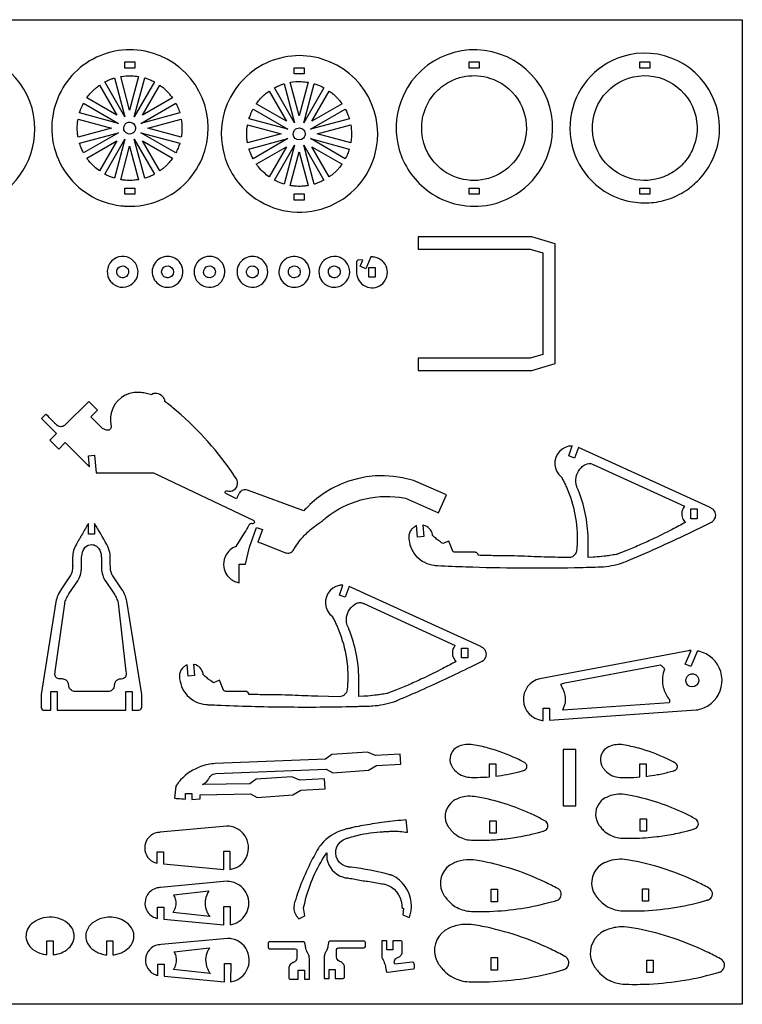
# Model space of a CAD drawing. Extents: x -398 to 473, y -287 to 185.
# Tile 3 of 3: x 126 to 473, y -287 to 185. Entities that reach past the tile are written whole.
import ezdxf

# ---------------------------------------------------------------- set-up
doc = ezdxf.new("R2010")
doc.units = 0
doc.header["$MEASUREMENT"] = 0
doc.layers.get('0').update_dxf_attribs({"linetype": 'CONTINUOUS'})
doc.layers.add('SECTIONCUTEDGES', color=18, linetype='CONTINUOUS')

msp = doc.modelspace()

# ---------------------------------------------------------------- linework, layer by layer
msp.add_lwpolyline([(472.58, -286.65), (-397.51, -286.65), (-397.51, 184.99), (472.58, 184.99)], close=True)
at = {"layer": 'SECTIONCUTEDGES'}
for points in [[(65.69, 110.63, 0.325322), (107.61, 96.88, 0.325497), (133.57, 132.53, 0.371858), (101.57, 169.61, 0.371962), (60.22, 143.37, 0.115164), (59.13, 126.35, 0.115322)], [(179.31, 95.62, 0.112364), (195.43, 99.33, 0.210055), (215.02, 122.25, 0.414116), (189.98, 168.97, 0.414311), (143.27, 143.93, 0.221929), (147.81, 112.52, 0.222236), (174.79, 95.87, 0.015157), (176.97, 95.69, 0.014233)], [(321.02, 103.63, 0.206957), (349.76, 96.03, 0.283205), (379.78, 121.4, 0.410681), (356.29, 168.55, 0.410721), (308.86, 145.63, 0.157062), (308.18, 122.69, 0.156826)], [(235.88, 101.93, 0.254136), (270.82, 94.28, 0.254134), (296.26, 119.44, 0.414116), (271.21, 166.16, 0.414311), (224.5, 141.12, 0.14489), (224.39, 119.85, 0.144775)], [(406.39, 102.93, 0.096009), (418.91, 97.91, 0.068853), (429.1, 97.38, 0.067711), (438.09, 99.39, 0.064759), (446.62, 103.88, 0.042288), (451.06, 107.61, 0.076087), (457.56, 116.42, 0.210202), (459.57, 145.19, 0.404304), (414.82, 167.22, 0.290152), (390.26, 137.77, 0.289788)], [(176.75, 138.47), (167.1, 155.18, -0.012176), (169.21, 156.19, -0.019565), (170.56, 156.73, -0.009363), (171.16, 156.93, 0.003121), (171.76, 157.12)], [(178.99, 141.73), (174.68, 157.81, -0.057699), (180.05, 158.14, -0.024823), (183.29, 157.81)], [(181.22, 138.47), (186.22, 157.14, 0.006199), (186.33, 157.11, -0.0186), (186.44, 157.08), (188.77, 156.23, -0.018388), (189.83, 155.73, 0.006129), (190.88, 155.21)], [(326.69, 114.91, -0.211285), (318.94, 133.64, -0.111358), (321.66, 144.51, -0.08886), (326.81, 151.37, -0.085912), (334.24, 156.21, -0.063127), (340.1, 157.89, -0.114379), (351.48, 157.05, -0.173245), (364.95, 146.93, -0.172762), (368.98, 130.52, -0.286521), (352.72, 109.53, -0.286207)], [(442.23, 114.1, -0.083314), (434.96, 109.73, -0.158081), (419.54, 108.77, -0.418063), (401.57, 139.64, -0.417665), (432.68, 157.23, -0.195857), (447.58, 145.58, -0.195502), (450.12, 126.81, -0.076037), (447.13, 119.81, -0.077055)], [(158.46, 147.52, -0.014778), (159.93, 149.4, -0.028539), (161.65, 151.24, -0.018438), (162.72, 152.18, -0.011345), (164.54, 153.61), (172.87, 139.2)], [(185.1, 139.2), (193.42, 153.61, 0.006303), (194.21, 153.05, -0.01891), (194.98, 152.46, -0.017187), (195.9, 151.65, -0.012321), (197.11, 150.44, -0.018926), (198.11, 149.32, -0.012469), (199.52, 147.52)], [(257.99, 135.66), (248.33, 152.37, -0.012176), (250.44, 153.37, -0.019565), (251.79, 153.91, -0.009363), (252.39, 154.11, 0.003121), (252.99, 154.31)], [(260.22, 138.92), (255.91, 154.99, -0.057699), (261.29, 155.33, -0.024823), (264.52, 155)], [(262.45, 135.66), (267.45, 154.32, 0.006199), (267.56, 154.29, -0.0186), (267.68, 154.26), (270, 153.41, -0.018388), (271.06, 152.92, 0.006129), (272.11, 152.39)], [(239.69, 144.71, -0.014778), (241.16, 146.59, -0.028539), (242.88, 148.42, -0.018438), (243.95, 149.37, -0.011345), (245.78, 150.8), (254.1, 136.38)], [(266.33, 136.38), (274.66, 150.8, 0.006303), (275.44, 150.23, -0.01891), (276.21, 149.65, -0.017187), (277.13, 148.84, -0.012321), (278.34, 147.63, -0.018926), (279.34, 146.51, -0.012469), (280.75, 144.71)], [(154.95, 140.31, -0.012918), (155.62, 142.24, -0.018758), (156.17, 143.54, -0.010898), (156.52, 144.26, 0.003632), (156.88, 144.97), (173.6, 135.31)], [(184.37, 135.31), (201.09, 144.97, -0.026072), (202.06, 142.95, -0.02074), (203.02, 140.31)], [(236.18, 137.49, -0.012918), (236.85, 139.43, -0.018758), (237.4, 140.73, -0.010898), (237.75, 141.44, 0.003632), (238.11, 142.15), (254.83, 132.5)], [(265.6, 132.5), (282.32, 142.15, -0.026072), (283.29, 140.14, -0.020703), (284.26, 137.5)], [(154.26, 128.77, 0.006429), (154.11, 129.66, -0.01929), (153.99, 130.54), (153.86, 133.08), (153.99, 135.62, -0.018896), (154.11, 136.5, 0.006298), (154.26, 137.39), (170.34, 133.08)], [(187.64, 133.08), (203.71, 137.39, -0.035509), (204.07, 133.44, -0.037792), (203.86, 129.72, -0.007975), (203.79, 129.24, 0.002658), (203.72, 128.77)], [(180.08, 130.44, -0.781821), (176.79, 134.89, -0.781093), (181.78, 132.51, -0.122906), (181.19, 131.27, -0.122447)], [(235.49, 125.96, 0.006429), (235.34, 126.84, -0.01929), (235.22, 127.73), (235.09, 130.27), (235.22, 132.8, -0.018896), (235.34, 133.69, 0.006298), (235.49, 134.57), (251.57, 130.27)], [(261.29, 127.62, -0.385134), (257.7, 128.92, -0.384041), (258.62, 132.64, -0.445044), (262.73, 131.61, -0.443903)], [(268.87, 130.27), (284.94, 134.58, -0.035509), (285.3, 130.62, -0.037792), (285.09, 126.9, -0.007975), (285.02, 126.43, 0.002658), (284.95, 125.96)], [(156.88, 121.2, -0.020623), (155.44, 124.38, -0.019978), (154.99, 125.62, -0.019766), (154.96, 125.74, 0.006588), (154.93, 125.85), (173.6, 130.85)], [(167.1, 110.97), (176.75, 127.69), (171.76, 109.05, -0.012234), (169.88, 109.7, -0.017991), (168.64, 110.21, -0.010478), (167.87, 110.59, 0.003492)], [(186.22, 109.03), (181.22, 127.69), (190.88, 110.96, 0.006248), (189.83, 110.43, -0.018746), (188.77, 109.94), (186.44, 109.09, -0.018599), (186.33, 109.06, 0.006199)], [(184.37, 130.85), (203.02, 125.86, -0.023422), (202.18, 123.51, -0.022807), (201.1, 121.2)], [(238.11, 118.38, -0.020623), (236.67, 121.57, -0.019978), (236.22, 122.81, -0.019766), (236.19, 122.92, 0.006588), (236.16, 123.04), (254.83, 128.04)], [(265.61, 128.04), (284.25, 123.04, -0.023422), (283.41, 120.7, -0.022807), (282.33, 118.38)], [(158.45, 118.64), (172.87, 126.97), (164.55, 112.55, -0.024397), (161.99, 114.62, -0.042082), (159.43, 117.34, -0.010889), (158.93, 117.99, 0.00363)], [(174.68, 108.35), (178.99, 124.43), (183.29, 108.36, -0.013089), (181.1, 108.09, -0.036535), (177.74, 108.01, -0.015577), (176.38, 108.12, -0.012352)], [(193.43, 112.55), (185.1, 126.97), (199.52, 118.64, -0.014529), (197.89, 116.57, -0.022653), (196.75, 115.32), (194.98, 113.7, -0.018394), (194.21, 113.12, 0.006131)], [(245.78, 109.74, -0.024397), (243.23, 111.81, -0.042082), (240.66, 114.53, -0.010889), (240.17, 115.18, 0.00363), (239.69, 115.83), (254.1, 124.15)], [(248.33, 108.16), (257.99, 124.88), (252.99, 106.23, -0.012234), (251.12, 106.88, -0.017991), (249.87, 107.4, -0.010478), (249.1, 107.77, 0.003492)], [(267.45, 106.22), (262.45, 124.88), (272.11, 108.15, 0.006248), (271.06, 107.62, -0.018746), (270, 107.12), (267.68, 106.27, -0.018599), (267.56, 106.24, 0.006199)], [(274.66, 109.74), (266.33, 124.15), (280.75, 115.83, -0.014529), (279.12, 113.75, -0.022653), (277.98, 112.5), (276.21, 110.89, -0.018394), (275.44, 110.3, 0.006131)], [(255.91, 105.54), (260.22, 121.62), (264.53, 105.54, -0.013089), (262.33, 105.27, -0.036535), (258.97, 105.19, -0.015577), (257.61, 105.3, -0.012352)], [(170.93, 58.51, 0.865068), (181.76, 68.32, 0.86425), (168.58, 62.01, 0.072818), (169.5, 60.09, 0.072347)], [(192.74, 58.29, 0.318391), (201.26, 58.07, 0.317954), (204.3, 66.05, 0.517503), (193.04, 70.34, 0.517001)], [(212.55, 58.51, 0.74091), (224.33, 66.32, 0.740811), (210.19, 66.4, 0.14889), (210.17, 62.1, 0.148825)], [(233.12, 58.51, 0.331799), (241.93, 58.08, 0.331521), (244.86, 66.4, 0.502041), (233.7, 70.34, 0.501728)], [(253.77, 58.08, 0.63423), (265.26, 64.91, 0.633992), (252.68, 69.43, 0.223996), (250.55, 63.5, 0.223818)], [(272.62, 58.29, 0.166963), (277, 56.82, 0.218695), (282.73, 59.51, 0.177291), (284.42, 64.12, 0.171132), (282.73, 68.9, 0.189397), (278.18, 71.5, 0.183559), (272.91, 70.33, 0.164151), (270.1, 66.74, 0.158029), (269.98, 62.01, 0.081931), (270.95, 60.02, 0.075339)], [(294.61, 71.33), (292.15, 65.72), (289.41, 66.92), (290.7, 69.88), (288.53, 69.89, 0.146455), (288.13, 69.68, 0.196282), (287.73, 68.78), (287.74, 63.59, 0.597776), (299.5, 58.02, 0.597766), (297.65, 70.9, 0.052723), (296.28, 71.25, 0.044487)], [(174.78, 61.5, -0.127868), (173.49, 62.34, -0.137935), (172.85, 63.63, -0.320239), (174.25, 66.67, -0.324958), (177.54, 66.31, -0.217691), (178.47, 64.12, -0.220677), (177.43, 62.01, -0.140127), (175.92, 61.38, -0.112138)], [(196.44, 61.46, -0.15519), (194.92, 62.49, -0.312546), (194.72, 65.67, -0.392669), (198.42, 66.73, -0.389755), (199.77, 63.1, -0.204093), (198.26, 61.61, -0.136251), (196.58, 61.43, -0.015884), (196.51, 61.44, -0.015468)], [(215.44, 62.01, -0.389326), (214.95, 65.86, -0.393682), (218.71, 66.64, -0.425563), (219.6, 62.67, -0.30245), (216.67, 61.43, -0.064927), (216.02, 61.64, -0.063676)], [(235.15, 63.23, -0.275396), (235.64, 66.03, -0.267762), (238.39, 66.99, -0.183622), (240.03, 65.98, -0.175376), (240.65, 64.06, -0.249087), (239.34, 61.81, -0.472136)], [(256.93, 61.54, -0.160814), (255.55, 62.63, -0.156528), (255.07, 64.36, -0.261047), (256.47, 66.65, -0.251161), (259.25, 66.7, -0.13635), (260.3, 65.74, -0.240204), (260.52, 63.1, -0.195756), (259.05, 61.6, -0.192418)], [(276.06, 61.54, -0.355945), (274.22, 64.63, -0.188687), (275.23, 66.4, -0.315158), (278.5, 66.62, -0.316961), (279.82, 63.63, -0.219082), (278.42, 61.73, -0.217765)], [(140.77, -16.46), (144.97, -20.66), (148.12, -17.52), (159.75, -29.16), (159.22, -23.93), (162.1, -23.64), (162.97, -32.09), (190.39, -32.09), (238.24, -54.68, -0.168887), (238.71, -55.18, -0.362921), (238.4, -56.27, -0.089504), (238.12, -56.4, -0.079719), (237.78, -56.42, 0.015746), (237.34, -56.41, 0.104795), (236.84, -56.5, 0.167951), (236.08, -57.19, -0.009744), (234.07, -60.72), (229.93, -67.4, -0.104608), (229.8, -67.47, 0.035992), (229.25, -67.68, 0.188726), (224.71, -72.34, 0.136053), (224.08, -77.23, 0.111308), (225.4, -80.71, 0.142971), (229.39, -84.08, 0.032757), (230.09, -84.34, 0.017693), (231.44, -84.69), (231.44, -75.85), (234.44, -75.85), (236.46, -67.61), (239.8, -58.21), (242.62, -59.21), (240.49, -65.23, -0.0051), (241.7, -65.61, -0.011435), (242.23, -65.79), (253.7, -70.31, 0.161502), (255.74, -70.38, 0.169689), (257.32, -69.24, 0.018768), (257.87, -68.39, -0.030198), (260.12, -65.06, -0.042786), (264.24, -60.56, -0.036783), (269.8, -56.15, -0.013895), (270.39, -55.77, 0.025116), (270.97, -55.38, 0.025774), (271.75, -54.73, -0.018155), (273.17, -53.51, -0.204103), (308.37, -43.78), (311.22, -44.25), (327, -51.15), (330.75, -42.58), (314.97, -35.68), (309.71, -34.44), (305.41, -33.77), (301.07, -33.48), (296.71, -33.57), (292.38, -34.03), (288.11, -34.87), (283.93, -36.08), (279.87, -37.64), (275.95, -39.55), (272.22, -41.79), (268.7, -44.35), (265.41, -47.2, 0.013028), (264.79, -47.82, -0.002171), (262.38, -50.33), (235.43, -40.35, 0.161142), (233.28, -40.35, 0.167596), (231.63, -41.61, 0.03262), (231.3, -42.18, -0.002417), (230.14, -44.52), (225.01, -41.95, -0.162704), (224.81, -41.61, -0.252017), (225.02, -40.86, -0.283369), (225.8, -40.66, 0.098494), (227.29, -40.81, 0.501374), (230.47, -35.63, 0.048434), (230.15, -35.02, 0.007698), (227.78, -31.47, 0.069513), (199.62, -0.86, 0.005338), (197.09, 1.18, 0.010401), (195.76, 2.19, -0.035073), (195.88, 2.41, 0.136057), (195.92, 2.54, 0.100505), (195.91, 2.63, 0.016455), (195.69, 3.14, 0.341491), (190.43, 5.87, 0.016455), (189.88, 5.75, 0.112005), (189.81, 5.72, 0.134653), (189.76, 5.64, -0.022312), (189.62, 5.3, 0.028235), (187.07, 6, 0.028606), (184.49, 6.39, 0.006314), (183.69, 6.46, 0.013802), (183.32, 6.47), (181.11, 6.38), (178.95, 5.92), (176.9, 5.1), (175.01, 3.94), (173.35, 2.48), (171.96, 0.75), (170.89, -1.18), (170.15, -3.26), (169.78, -5.45), (169.79, -7.66), (170.17, -9.84, -0.120312), (170, -10.67, -0.115005), (169.45, -11.36, -0.125142), (168.73, -11.68, -0.119875), (167.91, -11.63), (166, -10.88), (160.41, -5.25), (163.58, -2.09), (159.38, 2.12), (148.13, -9.11, -0.145804), (146.52, -9.92, -0.210214), (144.27, -9.36, -0.016381), (144.18, -9.28, -0.008191), (143.99, -9.11, -0.009829), (142.95, -8.1, 0.001638), (138.85, -3.97), (136.73, -6.09), (143.93, -13.3)], [(394.04, -19.89), (392.23, -24.99), (389.4, -23.99), (391.1, -19.21, -0.009124), (389.98, -19.29, 0.035207), (389.38, -19.36), (387.73, -19.87), (386.22, -20.71), (384.92, -21.85), (383.89, -23.23), (383.16, -24.79), (382.77, -26.47), (382.73, -28.2), (383.06, -29.89), (383.72, -31.48), (384.71, -32.9), (385.96, -34.08, -0.066761), (386.11, -34.35, 0.023228), (386.33, -34.87, 0.00512), (387.33, -36.88, -0.014428), (388.29, -38.9, -0.05613), (392.4, -52.1, -0.057387), (393.41, -65.59, -0.014084), (393.16, -69.21, -0.122169), (392.55, -70.97, -0.258679), (389.26, -72.69, -0.000991), (379.1, -72.43, -0.003047), (366.7, -72, 0.006155), (360.02, -71.82, 0.003714), (356.61, -71.79, -0.004918), (353.19, -71.76, -0.002398), (349.63, -71.67, 0.000799), (346.07, -71.57, 0.028598), (345.78, -70.9, 0.161536), (345.16, -70.29, 0.057098), (344.87, -70.19, 0.047308), (344.5, -70.14), (334.94, -70.13, -0.081624), (334.47, -70, -0.074835), (334.03, -69.7, -0.020482), (333.94, -69.62, -0.045194), (333.91, -69.58), (331.91, -64.76), (329.03, -65.96), (328.39, -65.53, -0.015251), (326.53, -64.15, -0.015251), (324.76, -62.67, 0.009145), (324.29, -62.27, -0.096768), (324.19, -62.15, -0.120073), (324.15, -61.97, 0.047499), (324.11, -61.64, 0.141524), (322.62, -58.82, 0.141524), (319.86, -57.23, 0.016567), (319.64, -57.18, -0.005522), (319.41, -57.14), (319.97, -62.59), (316.98, -62.9), (316.41, -57.3, 0.004185), (315.1, -58.19, 0.073254), (313.99, -59.23, 0.086359), (313.07, -60.91, 0.085895), (312.77, -62.82, 0.181323), (316.34, -71.92, 0.182665), (324.96, -76.37, 0.017132), (326.62, -76.51, 0.002988), (340.13, -77.06, 0.006952), (366.14, -77.61, 0.006952), (392.15, -77.44, 0.001959), (403.44, -77.17, 0.061284), (413.67, -75.61, 0.032703), (417.9, -74.12, 0.000916), (422.44, -72.17, 0.00617), (437.48, -65.45, 0.006143), (452.42, -58.34), (457.86, -55.63, 0.107121), (459.17, -54.46, 0.158648), (459.85, -52.35, 0.179758), (458.98, -50.01, 0.084569), (457.86, -49.08, 0.011402), (457.49, -48.88, 0.006019), (456.8, -48.53)], [(398.7, -72.65, 0.001819), (398.7, -70.28, -0.005457), (398.7, -67.91, -0.005557), (398.74, -66.45, 0.010785), (398.76, -64.99, 0.044291), (397.61, -52.86, 0.045327), (394.39, -41.4, 0.011839), (393.36, -38.88, -0.056794), (392.93, -37.48, -0.12358), (393.19, -33.21, -0.12042), (395.47, -29.47, -0.074062), (397.37, -28.06, -0.231079), (400.79, -27.94, -0.017826), (400.93, -28.01, 0.011527), (401.08, -28.09), (444.93, -48.09, 0.033575), (444.27, -49.04, 0.089461), (443.62, -50.72, 0.115413), (443.72, -53.19, 0.115536), (444.91, -55.36, 0.020408), (445.12, -55.58, -0.006802), (445.33, -55.78, -0.003887), (438.96, -59.18, -0.01123), (429.25, -63.98, -0.006478), (423.08, -66.77, -0.006479), (416.84, -69.39), (412.64, -71.05, -0.027258), (412.14, -71.16, -0.004531), (409.09, -71.65, -0.00906), (406.44, -72, -0.005336), (401.93, -72.47, -0.019134), (401.47, -72.49, -0.021054), (401.04, -72.48)], [(141.21, -145.81), (141.21, -136.84), (144.21, -136.84), (144.21, -145.81), (177.21, -145.81), (177.21, -136.84), (180.21, -136.84), (180.21, -145.81), (183.46, -145.8, 0.185813), (184.38, -145.34, 0.172664), (184.8, -144.31), (184.8, -138.3), (177.65, -93.56, 0.048631), (176.96, -91.16, 0.053476), (175.11, -87.66), (170.86, -81.46, -0.042369), (170.47, -80.68, -0.05136), (169.88, -78.66, -0.022282), (169.78, -77.9, -0.018567), (169.73, -76.97, -0.006146), (169.72, -72.89, 0.052443), (169.48, -70.29, 0.080341), (167.99, -66.34, 0.0006), (162.21, -56.28), (162.21, -61.52), (159.21, -61.52), (159.21, -56.28, -0.001265), (156.32, -61.25, 0.003794), (153.45, -66.23, 0.058244), (152.14, -69.35, 0.063092), (151.65, -72.45, 0.016618), (151.67, -76.12, -0.039019), (151.59, -78.1, -0.08946), (150.6, -81.32, -0.007435), (150.55, -81.41, -0.011972), (150.52, -81.46), (146.27, -87.66, 0.048899), (144.58, -90.78, 0.053441), (143.66, -93.88), (136.61, -138.32), (136.62, -144.47, 0.185957), (137.08, -145.39, 0.172664), (138.1, -145.81, 0.016956), (139.19, -145.83, -0.004396)], [(143.65, -129.94, -0.187835), (143.17, -128.4, -0.028282), (143.24, -127.85, 0.010555), (143.33, -127.31), (147.87, -94.75, -0.055767), (148.55, -92.46, -0.048899), (149.84, -90.07), (154.19, -83.73, 0.039283), (154.85, -82.45, 0.054551), (155.74, -79.42, 0.021912), (155.89, -78.32, 0.018988), (155.96, -77.04, 0.00723), (155.96, -72.91, -0.03342), (156.01, -71.88, -0.101204), (157.14, -68.48, -0.223836), (160.01, -66.49, -0.159962), (162.52, -66.87, -0.155534), (164.39, -68.71, -0.055982), (165.14, -70.62, -0.058348), (165.43, -72.57, -0.012826), (165.44, -74.81, 0.009225), (165.43, -77.04, 0.056267), (165.85, -80.33, 0.058965), (166.96, -83.29, 0.007426), (167.1, -83.56, 0.011972), (167.2, -83.72), (171.54, -90.07, -0.04427), (172.7, -92.16, -0.04711), (173.41, -94.3, -0.004249), (173.43, -94.39, -0.011983), (173.43, -94.42), (177.21, -127.31, -0.002653), (177.34, -128.4, -0.124044), (177.22, -129.37, -0.265958), (175.49, -130.76, -0.032026), (174.45, -130.86, 0.095423), (173.43, -131.08, 0.129798), (172.23, -132.03, 0.129739), (171.65, -133.45, 0.026744), (171.6, -134.03, -0.059933), (171.52, -134.61, -0.165101), (170.48, -136.17, -0.156708), (168.63, -136.83), (152.79, -136.83, -0.145829), (151.04, -136.25, -0.209993), (149.82, -134.22, -0.017729), (149.75, -133.47, 0.079747), (149.58, -132.72, 0.142824), (148.55, -131.4, 0.142126), (146.96, -130.84, 0.022063), (146, -130.82, -0.046173), (145.05, -130.76, -0.187835)], [(284.13, -86.52), (282.32, -91.62), (279.49, -90.62), (281.19, -85.84, -0.009124), (280.07, -85.92, 0.035207), (279.47, -85.99), (277.82, -86.5), (276.32, -87.34), (275.02, -88.48), (273.98, -89.86), (273.25, -91.42), (272.86, -93.1), (272.83, -94.83), (273.15, -96.52), (273.82, -98.11), (274.8, -99.53), (276.06, -100.71, -0.066761), (276.2, -100.98, 0.023228), (276.42, -101.5, 0.00512), (277.42, -103.51, -0.014428), (278.38, -105.53, -0.058639), (282.6, -119.32, -0.059897), (283.44, -133.41, -0.014451), (283.21, -136, -0.181237), (282.02, -138.32, -0.094922), (280.85, -139.03, -0.087412), (279.39, -139.31), (269.19, -139.06, -0.003047), (256.79, -138.63, 0.006155), (250.12, -138.45, 0.003714), (246.7, -138.42, -0.004918), (243.29, -138.39, -0.002398), (239.72, -138.3, 0.000799), (236.16, -138.19, 0.028598), (235.87, -137.53, 0.161536), (235.25, -136.92, 0.057098), (234.96, -136.82, 0.047308), (234.59, -136.77), (225.03, -136.76, -0.088454), (224.58, -136.64, -0.074835), (224.12, -136.33, -0.020482), (224.04, -136.25, -0.045194), (224, -136.21), (222, -131.39), (219.13, -132.59), (217.85, -131.71, -0.015251), (216.47, -130.67, -0.012477), (214.85, -129.3, 0.009145), (214.38, -128.89, -0.096768), (214.28, -128.77, -0.120073), (214.24, -128.6, 0.047499), (214.2, -128.27, 0.141524), (212.71, -125.45, 0.141524), (209.95, -123.86, 0.016567), (209.73, -123.81, -0.005522), (209.51, -123.77), (210.06, -129.22), (207.08, -129.53), (206.51, -123.93, 0.004185), (205.19, -124.82, 0.073254), (204.08, -125.86, 0.086359), (203.16, -127.54, 0.085895), (202.86, -129.45, 0.185891), (206.57, -138.66, 0.184789), (215.55, -143.06, 0.011293), (216.59, -143.13, -0.000025), (220.77, -143.31, 0.008699), (253.54, -144.2, 0.008533), (286.97, -143.96, 0.002513), (289.34, -143.89, -0.003747), (291.7, -143.83, 0.001648), (294.16, -143.77, 0.012595), (295.46, -143.71, 0.03009), (300.45, -143.02, 0.028719), (305.56, -141.69, 0.022705), (307.46, -140.99, 0.003791), (318.58, -136.15, 0.004936), (330.57, -130.69, 0.004909), (342.51, -124.97), (347.95, -122.26, 0.107121), (349.26, -121.09, 0.158648), (349.95, -118.98, 0.179758), (349.07, -116.64, 0.084569), (347.95, -115.71, 0.011402), (347.59, -115.51, 0.006019), (346.89, -115.16)], [(288.8, -139.28, 0.001819), (288.79, -136.91, -0.005457), (288.8, -134.54, -0.002886), (288.84, -132.53, 0.011204), (288.84, -130.52, 0.045332), (287.53, -118.54, 0.045335), (284.08, -107, 0.013972), (283.51, -105.69, -0.030249), (283.22, -104.97, -0.04675), (282.94, -103.71, -0.071998), (282.98, -101.07, -0.113056), (284.46, -97.4, -0.112492), (287.41, -94.72, -0.11859), (289.1, -94.23, -0.115868), (290.88, -94.57, -0.017826), (291.03, -94.64, 0.011527), (291.17, -94.72), (335.03, -114.72, 0.03732), (334.29, -115.78, 0.102803), (333.66, -117.64, 0.112003), (333.92, -120.1, 0.112091), (335.2, -122.21, 0.01533), (335.31, -122.31, -0.00511), (335.42, -122.41, -0.003887), (329.05, -125.81, -0.01123), (319.34, -130.61, -0.006478), (313.17, -133.4, -0.006479), (306.93, -136.02), (302.74, -137.68, -0.027258), (302.23, -137.79, -0.004531), (299.18, -138.28, -0.00906), (296.54, -138.63, -0.005336), (292.03, -139.1, -0.019134), (291.56, -139.12, -0.021054), (291.14, -139.11)], [(377.2, -150.71), (377.2, -144.79), (380.2, -144.79), (380.2, -150.53), (450.4, -145.64, 0.064499), (453.67, -144.84, 0.11269), (459, -141.25, 0.26871), (462.24, -127.28, 0.268886), (451.74, -117.52, 0.009244), (451.46, -117.47, -0.003081), (451.18, -117.41), (447.93, -124.84), (445.18, -123.64), (448, -117.19, 0.007419), (447.15, -117.24, 0.015637), (446.75, -117.29), (375.51, -130.69, 0.364198), (367.67, -141.15, 0.365133), (376.61, -150.65, 0.008463), (376.91, -150.68, -0.002821)], [(386.59, -145.81), (387.74, -142.48, 0.033242), (387.83, -141.96, 0.018338), (387.91, -141, 0.037378), (387.88, -140.22, 0.017912), (387.65, -138.6, 0.022888), (387.36, -137.33, 0.034926), (387.08, -136.53, 0.01324), (386.32, -134.91, -0.004413), (385.53, -133.29, 0.006445), (386.52, -132.99, -0.019338), (387.51, -132.71), (433.39, -124.07), (433.93, -124.52, -0.018379), (434.44, -125, -0.018378), (434.91, -125.52), (435.34, -126.07), (434.96, -127.11, 0.139305), (434.71, -134.9, 0.102133), (437.22, -140.15, 0.033661), (437.52, -140.48, -0.097619), (437.65, -140.68, -0.082482), (437.69, -140.87, -0.025939), (437.7, -141.47, -0.02594), (437.68, -141.73, -0.012951), (437.59, -142.24)], [(446.46, -133.72, -0.908595), (450.23, -128.83, -0.9083), (447.46, -134.35, -0.048053), (446.93, -134.08, -0.047891)], [(351.44, -177.66), (351.44, -171.39), (354.44, -171.39), (354.44, -177.36, 0.01908), (359.81, -176.56, 0.017443), (365.61, -175.25), (367.71, -174.67, -0.038389), (368.12, -174.53, 0.080703), (368.51, -174.35, 0.501374), (368.72, -171.22, 0.054447), (368.22, -170.88, 0.011126), (364.46, -168.97, 0.045142), (350.85, -163.91, 0.025718), (343.43, -162.29, 0.068137), (340.08, -162.2, 0.069566), (336.89, -163.01, 0.072806), (334.92, -164.18, 0.110709), (333.14, -166.4), (332.73, -167.47), (332.51, -168.59), (332.48, -169.73), (332.64, -170.86), (332.99, -171.95), (333.53, -172.96, 0.021357), (333.85, -173.41, 0.014133), (334.69, -174.45, 0.103358), (337.87, -176.88, 0.100305), (341.87, -177.89, 0.015529), (345.61, -177.95, 0.017374)], [(423.52, -177.75), (423.52, -171.47), (426.52, -171.47), (426.52, -177.45, 0.01908), (431.89, -176.64, 0.017443), (437.68, -175.33), (439.78, -174.75, -0.038389), (440.19, -174.61, 0.080703), (440.59, -174.44, 0.501374), (440.8, -171.31, 0.054447), (440.3, -170.96, 0.011126), (436.53, -169.06, 0.045142), (422.92, -163.99, 0.025718), (415.51, -162.38, 0.068137), (412.15, -162.29, 0.069566), (408.97, -163.1, 0.072806), (406.99, -164.26, 0.110709), (405.22, -166.49), (404.81, -167.56), (404.58, -168.68), (404.55, -169.82), (404.72, -170.95), (405.07, -172.03), (405.6, -173.04, 0.021357), (405.92, -173.5, 0.014133), (406.76, -174.53, 0.103358), (409.95, -176.97, 0.100305), (413.95, -177.98, 0.015529), (417.68, -178.04, 0.017374)], [(200.52, -187.92, 0.003806), (202.08, -188.06, 0.001632), (205.73, -188.35), (205.73, -185.68), (208.73, -185.68), (208.73, -188.54), (212.85, -188.3), (212.85, -186.24), (236.9, -185.79), (240.13, -187.66), (257.16, -186.38), (260.94, -184.1), (272.6, -183.4), (272.31, -178.6), (260.6, -179.3), (256.64, -177.71), (239.6, -178.78), (236.6, -181), (213.82, -181.37, 0.083049), (215.54, -180.27, 0.08201), (216.83, -178.66, -0.01187), (217.24, -177.97, -0.066267), (217.86, -177.23, -0.078483), (219, -176.46, -0.083534), (220.24, -176.12), (273.17, -173.95), (276.4, -175.82), (293.43, -174.54), (297.22, -172.26), (308.87, -171.56), (308.59, -166.76), (296.87, -167.46), (292.92, -165.86), (275.87, -166.94), (272.87, -169.15), (219.95, -171.32, 0.064783), (213.45, -172.63, 0.125373), (203.41, -179.18, 0.01919), (202.19, -180.61), (201.09, -182.13)], [(336.16, -206, 0.065635), (339.24, -207.4, 0.062601), (342.73, -208.01, 0.012318), (346.38, -208.1, 0.017265), (354.34, -207.8, 0.006228), (355.73, -207.69, 0.002281), (359.49, -207.31, 0.012938), (363.33, -206.8, 0.018394), (371.56, -205.19, 0.00664), (374.38, -204.49), (377.18, -203.71, -0.044724), (377.56, -203.59, 0.087071), (378.25, -203.29, 0.501374), (378.53, -199.12, 0.052991), (377.99, -198.74, 0.012578), (372.84, -196.12, 0.062543), (347.72, -187.75, 0.01309), (344.24, -187.15, 0.069731), (339.98, -187.13, 0.049289), (336.77, -187.9, 0.034019), (335.35, -188.5, 0.017944), (334.38, -189.03, 0.01715), (334.03, -189.26), (332.86, -190.23), (331.87, -191.39), (331.09, -192.7), (330.54, -194.12), (330.25, -195.61), (330.21, -197.13), (330.42, -198.64), (330.89, -200.09), (331.6, -201.44, 0.030734), (332.05, -202.05, -0.007019), (332.53, -202.64, 0.03989), (334.35, -204.61, 0.046849)], [(409.08, -205.52, 0.113994), (414.9, -207.06, 0.012132), (420.61, -207.09, 0.014603), (426.14, -206.83, 0.007186), (431.56, -206.34, 0.012938), (435.4, -205.83, 0.018394), (443.63, -204.22, 0.00664), (446.45, -203.52), (449.24, -202.74, -0.044724), (449.63, -202.61, 0.087071), (450.32, -202.32, 0.501374), (450.6, -198.15, 0.052991), (450.05, -197.77, 0.012578), (444.91, -195.15, 0.062543), (419.78, -186.78, 0.01309), (416.3, -186.18, 0.069731), (412.05, -186.16, 0.049289), (408.84, -186.92, 0.034019), (407.42, -187.53, 0.017944), (406.45, -188.06, 0.01715), (406.1, -188.29), (404.92, -189.26), (403.93, -190.42), (403.16, -191.72), (402.61, -193.15), (402.31, -194.64), (402.27, -196.16), (402.49, -197.67), (402.96, -199.12), (403.67, -200.46, 0.030734), (404.12, -201.08, -0.007019), (404.6, -201.67, 0.03239), (406.08, -203.33, 0.073161)], [(192.16, -219.06), (192.16, -213.67), (195.16, -213.67), (195.16, -219.33), (224.05, -222.08), (224.05, -213.34), (227.05, -213.34), (227.05, -222.08, 0.047423), (229.29, -221.47, 0.099809), (232.7, -219.33, 0.170073), (235.84, -213.22, 0.122256), (235.3, -208.05, 0.096881), (233.35, -204.82, 0.123217), (228.94, -201.86, 0.038722), (227.56, -201.48, 0.035655), (226.02, -201.29, 0.006019), (225.66, -201.28, 0.014702), (225.51, -201.28), (193.66, -204.27, 0.005876), (192.54, -204.36, 0.023567), (192.26, -204.4, 0.319045), (186.27, -210.64, 0.318903), (190.19, -218.35, 0.035261), (191.06, -218.74, 0.02915)], [(260.07, -245.66), (262.99, -244.26), (262.36, -240.47), (262.87, -238.13, -0.083655), (272.09, -216.14, -0.00626), (272.75, -215.13, 0.002087), (273.41, -214.13, 0.006638), (273.4, -215.51, 0.043175), (273.55, -217.08), (273.91, -218.51), (274.46, -219.88), (275.19, -221.17), (276.07, -222.35), (277.11, -223.4), (278.28, -224.3), (279.55, -225.04), (280.92, -225.61), (282.34, -225.99, 0.028044), (283.08, -226.09, -0.017732), (283.81, -226.18, -0.012811), (286.97, -226.75, 0.01328), (290.13, -227.32, 0.012993), (291.58, -227.51, -0.01195), (293.03, -227.69, -0.010726), (296.46, -228.27, 0.00932), (299.88, -228.87, -0.00474), (301.08, -229.06, -0.025801), (301.29, -229.11, -0.314046), (309.37, -238.96, -0.022826), (309.4, -239.64, 0.007607), (309.4, -240.32), (310.26, -240.68), (309.86, -243.86), (312.95, -245.13, -0.00783), (313.19, -244.47, 0.023494), (313.41, -243.8), (313.82, -241.81), (313.99, -239.78), (313.9, -237.75), (313.55, -235.75), (312.96, -233.81), (312.13, -231.95), (311.08, -230.22), (309.81, -228.62), (308.36, -227.2), (306.74, -225.98), (304.98, -224.96, 0.037256), (304.63, -224.84, -0.003315), (303.21, -224.48, 0.034716), (285.19, -221.01, 0.01139), (284, -220.9, -0.034028), (283.37, -220.81), (281.9, -220.34), (280.58, -219.56), (279.45, -218.51), (278.58, -217.25), (278.01, -215.82), (277.77, -214.3), (277.87, -212.76), (278.29, -211.29), (279.04, -209.94), (280.06, -208.79), (281.3, -207.89, -0.025958), (281.64, -207.72, -0.012621), (282.72, -207.28, -0.017599), (284.36, -206.73, -0.012694), (288.09, -205.72, -0.049711), (300.54, -203.96, -0.008291), (301.24, -203.94, 0.013835), (301.94, -203.92, 0.008166), (303.13, -203.82, -0.020152), (305.34, -203.7, -0.024348), (308.43, -203.8, -0.020289), (312.11, -204.26), (311.52, -198.29, 0.009618), (301.06, -199.44, 0.010773), (291.77, -200.84, 0.002048), (287.51, -201.6, 0.021874), (285.48, -202.06, 0.013096), (284.96, -202.22, -0.020745), (284.43, -202.37, -0.016173), (283.43, -202.58, 0.028503), (281.58, -203.01, 0.148721), (270.73, -210.13, 0.008202), (270.12, -210.89, 0.016416), (269.83, -211.29, 0.017481), (269.43, -211.93, 0.006923), (267.35, -215.62, 0.047966), (258.56, -236.28, 0.008193), (257.9, -238.5, 0.054151), (257.69, -239.77, 0.093895), (258.05, -242.52, 0.093895), (259.38, -244.94, 0.028093), (259.72, -245.31, -0.009362)], [(335.9, -240.33, 0.113994), (342.75, -242.13, 0.012132), (349.46, -242.17, 0.059829), (379.86, -237.96), (383.15, -237.05, -0.044724), (383.6, -236.9, 0.087071), (384.42, -236.56, 0.501374), (384.75, -231.65, 0.052991), (384.1, -231.2, 0.012578), (378.05, -228.12, 0.062543), (348.49, -218.28, 0.009794), (344.74, -217.61, 0.06036), (340.34, -217.45, 0.075913), (334.81, -218.77, 0.006314), (334.21, -219.02, 0.013802), (333.94, -219.15), (332.39, -220.05), (331.01, -221.19), (329.85, -222.55), (328.93, -224.09), (328.29, -225.76), (327.94, -227.52), (327.89, -229.31), (328.15, -231.09), (328.7, -232.79), (329.53, -234.37, 0.027175), (329.9, -234.88, -0.003463), (330.63, -235.8, 0.032859), (332.41, -237.79, 0.053889), (334.89, -239.74, 0.018728)], [(408.37, -240.09, 0.113994), (415.22, -241.89, 0.012132), (421.93, -241.93, 0.059829), (452.33, -237.72), (455.62, -236.81, -0.044724), (456.07, -236.66, 0.087071), (456.89, -236.32, 0.501374), (457.22, -231.41, 0.052991), (456.57, -230.96, 0.012578), (450.52, -227.88, 0.062543), (420.96, -218.04, 0.009794), (417.21, -217.37, 0.06036), (412.81, -217.21, 0.075913), (407.28, -218.53, 0.006314), (406.68, -218.78, 0.013802), (406.41, -218.91), (404.86, -219.81), (403.48, -220.95), (402.32, -222.31), (401.4, -223.85), (400.76, -225.52), (400.41, -227.28), (400.36, -229.07), (400.62, -230.85), (401.17, -232.55), (402, -234.13, 0.027175), (402.37, -234.64, -0.003463), (403.1, -235.56, 0.032859), (404.88, -237.55, 0.053889), (407.36, -239.5, 0.018728)], [(192.29, -245.52), (192.29, -240.13), (195.29, -240.13), (195.29, -245.79), (224.18, -248.54), (224.18, -239.8), (227.18, -239.8), (227.18, -248.55, 0.05147), (229.57, -247.87, 0.107286), (233.17, -245.45, 0.219098), (236.05, -237.19, 0.219068), (231.64, -229.63, 0.070527), (229.03, -228.3, 0.070554), (226.15, -227.75, 0.006019), (225.79, -227.74, 0.014702), (225.64, -227.74), (193.79, -230.73, 0.006012), (192.79, -230.81, 0.049653), (191.71, -231.02, 0.199317), (187.2, -234.72, 0.276745), (187.58, -242.35, 0.112527), (189.93, -244.58, 0.077117)], [(199.77, -242.68, 0.036811), (200.53, -241.39, 0.086534), (201.21, -239.03, 0.075433), (201.13, -236.79, 0.075591), (200.38, -234.68, 0.014453), (200.23, -234.43, -0.004817), (200.09, -234.18), (216.97, -232.35, 0.075939), (215.54, -235.54, 0.1558), (215.77, -241.67, 0.037072), (216.37, -243, 0.029434), (217.34, -244.56)], [(142.35, -262.95, 0.027943), (144.6, -262.52, 0.074409), (147.89, -261.15, 0.105275), (151.09, -258.17, 0.255238), (151.85, -251.2, 0.127924), (149.28, -247.78, 0.103344), (144.57, -245.41, 0.09748), (138.95, -245.04, 0.100786), (133.8, -246.8, 0.113409), (130.54, -249.88, 0.265194), (130.03, -257.17, 0.119117), (132.63, -260.35, 0.097373), (137.13, -262.54, 0.01993), (137.85, -262.71, 0.009773), (139.35, -262.95), (139.35, -256.18), (142.35, -256.18)], [(168, -262.98), (168, -256.21), (171, -256.21), (171, -262.98, 0.027668), (173.32, -262.54, 0.055217), (175.61, -261.69, 0.085085), (178.91, -259.26, 0.151535), (180.97, -255.18, 0.187353), (179.9, -250.08, 0.110616), (176.67, -246.91, 0.074635), (173.23, -245.43, 0.126646), (165.96, -245.39, 0.102686), (161.2, -247.7, 0.126984), (158.55, -251.1, 0.265876), (159.36, -258.37, 0.110812), (162.78, -261.37, 0.05007), (165.16, -262.37, 0.044392)], [(334.01, -273.83, 0.113994), (341.61, -275.83, 0.012132), (349.07, -275.88, 0.059829), (382.84, -271.21), (386.5, -270.19, -0.044724), (387.01, -270.03, 0.087071), (387.91, -269.65, 0.501374), (388.28, -264.19, 0.052991), (387.56, -263.69, 0.012578), (380.84, -260.26, 0.062543), (347.99, -249.33, 0.009794), (343.83, -248.59, 0.06036), (338.93, -248.41, 0.075913), (332.79, -249.88, 0.006314), (332.13, -250.16, 0.013802), (331.83, -250.3), (330.1, -251.3), (328.57, -252.57), (327.28, -254.08), (326.26, -255.79), (325.54, -257.65), (325.15, -259.6), (325.1, -261.59), (325.39, -263.56), (326, -265.46), (326.93, -267.22, 0.027175), (327.34, -267.78, -0.003463), (328.14, -268.8, 0.02583), (329.75, -270.65, 0.060935), (332.88, -273.18, 0.018728)], [(409.79, -275.59, 0.046849), (412.77, -276.56, 0.043821), (416.09, -277.01, 0.00767), (418.26, -277.08, 0.008632), (423.69, -277.08, 0.059829), (457.46, -272.4), (461.12, -271.39, -0.044724), (461.62, -271.22, 0.087071), (462.53, -270.84, 0.501374), (462.89, -265.38, 0.052991), (462.18, -264.89, 0.012578), (455.45, -261.46, 0.062543), (422.61, -250.53, 0.009794), (418.45, -249.78, 0.06036), (413.55, -249.6, 0.075913), (407.41, -251.08, 0.006314), (406.74, -251.36, 0.013802), (406.44, -251.5), (404.72, -252.49), (403.19, -253.77), (401.89, -255.28), (400.87, -256.99), (400.16, -258.85), (399.77, -260.8), (399.72, -262.79), (400, -264.76), (400.62, -266.65), (401.55, -268.41, 0.027175), (401.95, -268.98, -0.003463), (402.76, -269.99, 0.02583), (404.37, -271.84, 0.060935), (407.5, -274.38, 0.037469)], [(192.51, -272.83), (192.51, -267.44), (195.51, -267.44), (195.51, -273.1), (224.39, -275.86), (224.4, -267.11), (227.4, -267.11), (227.39, -275.86, 0.05147), (229.79, -275.18, 0.107286), (233.39, -272.77, 0.274564), (235.83, -262.36, 0.274971), (227.86, -255.25, 0.024029), (226.71, -255.08, 0.032605), (225.86, -255.06), (194.01, -258.04, 0.005876), (192.88, -258.14, 0.023567), (192.6, -258.18, 0.338335), (186.55, -264.93, 0.338371), (191.49, -272.55, 0.017682), (191.89, -272.67, 0.01173)], [(259.72, -274.61), (259.72, -270.34), (262.72, -270.34), (262.72, -274.61), (265.11, -274.61, -0.001774), (265.13, -269.67, 0.005323), (265.11, -264.73, 0.074659), (264.85, -263.15, 0.078228), (264.16, -261.79, 0.030172), (264.07, -261.68, -0.06218), (263.99, -261.56, -0.043803), (263.86, -261.26, -0.015581), (263.46, -259.93, -0.013564), (263.27, -259.13, -0.012396), (263.11, -258.24, -0.000611), (262.96, -257.31, 0.317491), (262.4, -256.73, 0.023467), (262.35, -256.72, 0.011768), (262.26, -256.71), (246.07, -256.71, 0.185889), (245.55, -256.94, 0.185889), (245.32, -257.46, 0.012559), (245.3, -258.37, 0.012559), (245.32, -259.29, 0.385084), (246.07, -260.04), (258.37, -260.04, -0.385084), (259.12, -260.78), (259.12, -264.47, -0.140934), (258.64, -265.74, -0.142668), (257.57, -266.56, -0.012498), (257.2, -266.69, 0.057452), (256.84, -266.86, 0.082815), (255.96, -267.61, 0.082815), (255.38, -268.62, 0.013896), (255.28, -268.89, 0.038477), (255.26, -268.99), (255.26, -273.86, 0.185889), (255.49, -274.38, 0.185889), (256.01, -274.61, 0.015071), (256.75, -274.62, -0.002512)], [(272.16, -274.23), (274.55, -274.23), (274.55, -269.96), (277.55, -269.96), (277.55, -274.23, -0.002512), (280.52, -274.24, 0.015071), (281.26, -274.23, 0.185889), (281.78, -274, 0.185889), (282.01, -273.48), (282.01, -268.61, 0.071586), (281.85, -268.09, 0.063601), (281.31, -267.23, 0.143034), (279.77, -266.2, -0.055411), (279.34, -266.01, -0.121828), (278.51, -265.2, -0.120265), (278.15, -264.09), (278.15, -260.4, -0.385084), (278.9, -259.66), (291.2, -259.66, 0.385084), (291.95, -258.91, 0.012559), (291.97, -257.99, 0.012559), (291.95, -257.08, 0.185889), (291.72, -256.56, 0.185889), (291.2, -256.33), (275.01, -256.33, 0.149897), (274.54, -256.5, 0.169825), (274.3, -256.87, 0.040846), (274.23, -257.23, -0.028197), (274.01, -258.71, -0.029318), (273.47, -260.7, -0.075684), (273.11, -261.41, 0.078228), (272.42, -262.77, 0.074659), (272.16, -264.35, 0.005323), (272.14, -269.29, -0.001774)], [(306.07, -267.48, -0.27052), (306.12, -265.3, -0.179679), (307.51, -264.22, 0.119755), (308.68, -263.51, 0.106739), (309.51, -262.23, 0.013896), (309.61, -261.95, 0.038477), (309.63, -261.85), (309.63, -256.98, 0.185889), (309.4, -256.47, 0.185889), (308.89, -256.24, 0.015071), (308.14, -256.22, -0.002512), (305.17, -256.24), (305.17, -260.5), (302.17, -260.5), (302.17, -256.24), (299.78, -256.24), (299.78, -264.08, 0.081137), (299.85, -264.24, -0.024824), (300.2, -264.84, -0.040706), (301.18, -267.18, -0.039526), (301.78, -269.73, -0.000611), (301.93, -270.66, 0.317491), (302.49, -271.25, 0.023467), (302.57, -271.26, 0.0277), (302.63, -271.26), (314.9, -269.69, 0.185889), (315.38, -269.4, 0.185889), (315.54, -268.85, 0.012559), (315.45, -267.94, 0.012559), (315.31, -267.04, 0.185889), (315.02, -266.55, 0.186046), (314.48, -266.39)], [(200.3, -261.49), (217.19, -259.66, 0.027636), (216.34, -261.22, 0.051025), (215.7, -263.03, 0.106989), (215.58, -267.4, 0.104563), (217.3, -271.53, 0.011182), (217.43, -271.7, -0.003727), (217.55, -271.87), (199.99, -269.99, 0.036811), (200.74, -268.7, 0.086534), (201.43, -266.35, 0.075433), (201.34, -264.1, 0.075591), (200.6, -261.99, 0.014453), (200.45, -261.74, -0.004817)]]:
    msp.add_lwpolyline(points, format="xyb", close=True, dxfattribs=at)
for points in [[(176.62, 161.82), (176.62, 164.82), (181.4, 164.82), (181.4, 161.82)], [(257.85, 159), (257.85, 162), (262.63, 162), (262.63, 159)], [(341.64, 161.82), (341.64, 164.82), (346.42, 164.82), (346.42, 161.82)], [(423.44, 164.82), (428.22, 164.82), (428.22, 161.82), (423.44, 161.82)], [(176.62, 101.35), (176.62, 104.35), (181.4, 104.35), (181.4, 101.35)], [(341.64, 101.35), (341.64, 104.35), (346.42, 104.35), (346.42, 101.35)], [(423.44, 101.35), (423.44, 104.35), (428.22, 104.35), (428.22, 101.35)], [(257.85, 98.53), (257.85, 101.53), (262.63, 101.53), (262.63, 98.53)], [(317.27, 16.96), (371.73, 16.96), (382.86, 20.34), (382.86, 77.55), (371.73, 80.93), (317.27, 80.93), (317.27, 75.11), (370.86, 75.11), (377.05, 73.26), (377.05, 24.63), (370.86, 22.78), (317.27, 22.78)], [(293.62, 61.58), (293.62, 66.36), (296.62, 66.36), (296.62, 61.58)], [(450.91, -49.35), (450.91, -54.13), (447.91, -54.13), (447.91, -49.35)], [(341, -115.98), (341, -120.76), (338, -120.76), (338, -115.98)], [(392.74, -191.64), (392.74, -164.64), (386.76, -164.64), (386.76, -191.64)], [(423.68, -203.73), (423.68, -197.75), (426.68, -197.75), (426.68, -203.73)], [(351.62, -204.7), (351.62, -198.72), (354.62, -198.72), (354.62, -204.7)], [(352.2, -237.55), (352.2, -231.57), (355.2, -231.57), (355.2, -237.55)], [(424.67, -237.31), (424.67, -231.33), (427.67, -231.33), (427.67, -237.31)], [(355.23, -264.3), (355.23, -270.28), (352.23, -270.28), (352.23, -264.3)], [(426.85, -271.47), (426.85, -265.5), (429.85, -265.5), (429.85, -271.47)]]:
    msp.add_lwpolyline(points, close=True, dxfattribs=at)

doc.saveas('drawing.dxf')
